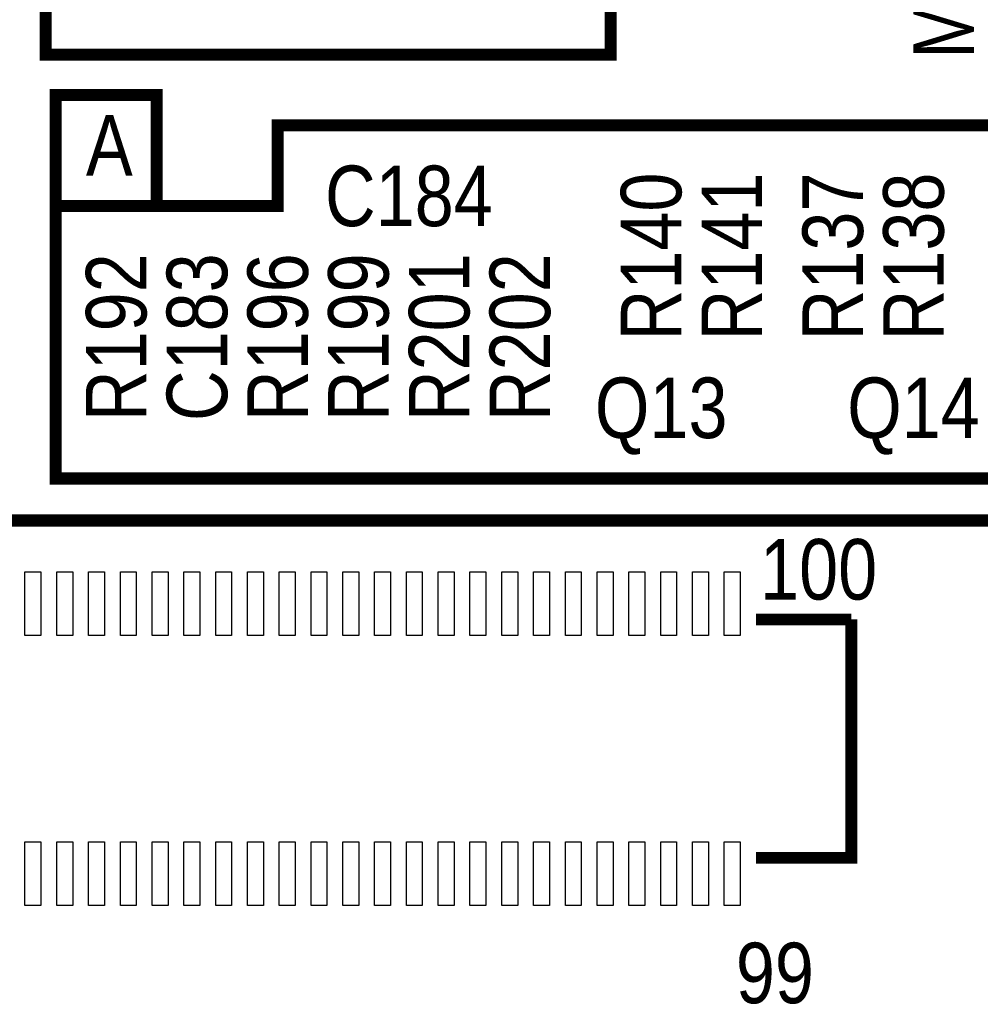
# Model space of a CAD drawing. Extents: x 0 to 133, y -5 to 106.
# Tile 5 of 9: x 34 to 46, y 63 to 75. Entities that reach past the tile are written whole.
import ezdxf
from ezdxf.enums import TextEntityAlignment as Align

# ---------------------------------------------------------------- set-up
doc = ezdxf.new("R2010")
doc.units = 0
for name, color, linetype in [('BG_SILKSCREEN_TOP', 7, 'CONTINUOUS'), ('PG_SILKSCREEN_TOP', 254, 'CONTINUOUS'), ('PIN_TOP', 92, 'CONTINUOUS'), ('RD_SILKSCREEN_TOP', 7, 'CONTINUOUS')]:
    doc.layers.add(name, color=color, linetype=linetype)

msp = doc.modelspace()

# ---------------------------------------------------------------- linework, layer by layer
at = {"layer": 'BG_SILKSCREEN_TOP', "const_width": 0.1524}
for points in [[(34.417, 82.914998), (34.671, 82.914998), (34.671, 74.913998), (41.783, 74.913998), (41.783, 77.961998), (35.433, 77.961998), (35.433, 85.581998), (27.94, 85.581998), (27.94, 82.914998), (28.321, 82.914998)], [(36.068, 73.008998), (36.068, 74.405998), (34.798, 74.405998), (34.798, 73.008998), (37.592, 73.008998), (37.592, 74.024998), (53.213, 74.024998), (53.213, 69.579998), (34.798, 69.579998), (34.798, 73.008998)], [(79.296006, 69.051272), (13.295884, 69.051272)]]:
    msp.add_lwpolyline(points, dxfattribs=at)
at = {"layer": 'PG_SILKSCREEN_TOP', "const_width": 0.150012}
for points in [[(44.812179, 67.805275), (43.612181, 67.805275)], [(43.612181, 64.805281), (44.812179, 64.805281), (44.812179, 67.805275)]]:
    msp.add_lwpolyline(points, dxfattribs=at)
at = {"layer": 'PIN_TOP'}
for points in [[(34.412174, 67.605275), (34.412174, 68.405273), (34.612174, 68.405273), (34.612174, 67.605275)], [(34.812173, 67.605275), (34.812173, 68.405273), (35.012173, 68.405273), (35.012173, 67.605275)], [(35.212172, 67.605275), (35.212172, 68.405273), (35.412172, 68.405273), (35.412172, 67.605275)], [(35.612172, 67.605275), (35.612172, 68.405273), (35.812171, 68.405273), (35.812171, 67.605275)], [(36.012171, 67.605275), (36.012171, 68.405273), (36.21217, 68.405273), (36.21217, 67.605275)], [(36.41217, 67.605275), (36.41217, 68.405273), (36.61217, 68.405273), (36.61217, 67.605275)], [(36.812169, 67.605275), (36.812169, 68.405273), (37.012169, 68.405273), (37.012169, 67.605275)], [(37.212168, 67.605275), (37.212168, 68.405273), (37.412168, 68.405273), (37.412168, 67.605275)], [(37.612168, 67.605275), (37.612168, 68.405273), (37.812167, 68.405273), (37.812167, 67.605275)], [(38.012167, 67.605275), (38.012167, 68.405273), (38.212166, 68.405273), (38.212166, 67.605275)], [(38.412166, 67.605275), (38.412166, 68.405273), (38.612166, 68.405273), (38.612166, 67.605275)], [(38.812165, 67.605275), (38.812165, 68.405273), (39.012165, 68.405273), (39.012165, 67.605275)], [(39.212164, 67.605275), (39.212164, 68.405273), (39.412164, 68.405273), (39.412164, 67.605275)], [(39.612164, 67.605275), (39.612164, 68.405273), (39.812163, 68.405273), (39.812163, 67.605275)], [(40.012188, 67.605275), (40.012188, 68.405273), (40.212188, 68.405273), (40.212188, 67.605275)], [(40.412187, 67.605275), (40.412187, 68.405273), (40.612187, 68.405273), (40.612187, 67.605275)], [(40.812187, 67.605275), (40.812187, 68.405273), (41.012186, 68.405273), (41.012186, 67.605275)], [(41.212186, 67.605275), (41.212186, 68.405273), (41.412185, 68.405273), (41.412185, 67.605275)], [(41.612185, 67.605275), (41.612185, 68.405273), (41.812185, 68.405273), (41.812185, 67.605275)], [(42.012184, 67.605275), (42.012184, 68.405273), (42.212184, 68.405273), (42.212184, 67.605275)], [(42.412183, 67.605275), (42.412183, 68.405273), (42.612183, 68.405273), (42.612183, 67.605275)], [(42.812183, 67.605275), (42.812183, 68.405273), (43.012182, 68.405273), (43.012182, 67.605275)], [(43.212182, 67.605275), (43.212182, 68.405273), (43.412181, 68.405273), (43.412181, 67.605275)], [(34.412174, 64.205282), (34.412174, 65.00528), (34.612174, 65.00528), (34.612174, 64.205282)], [(34.812173, 64.205282), (34.812173, 65.00528), (35.012173, 65.00528), (35.012173, 64.205282)], [(35.212172, 64.205282), (35.212172, 65.00528), (35.412172, 65.00528), (35.412172, 64.205282)], [(35.612172, 64.205282), (35.612172, 65.00528), (35.812171, 65.00528), (35.812171, 64.205282)], [(36.012171, 64.205282), (36.012171, 65.00528), (36.21217, 65.00528), (36.21217, 64.205282)], [(36.41217, 64.205282), (36.41217, 65.00528), (36.61217, 65.00528), (36.61217, 64.205282)], [(36.812169, 64.205282), (36.812169, 65.00528), (37.012169, 65.00528), (37.012169, 64.205282)], [(37.212168, 64.205282), (37.212168, 65.00528), (37.412168, 65.00528), (37.412168, 64.205282)], [(37.612168, 64.205282), (37.612168, 65.00528), (37.812167, 65.00528), (37.812167, 64.205282)], [(38.012167, 64.205282), (38.012167, 65.00528), (38.212166, 65.00528), (38.212166, 64.205282)], [(38.412166, 64.205282), (38.412166, 65.00528), (38.612166, 65.00528), (38.612166, 64.205282)], [(38.812165, 64.205282), (38.812165, 65.00528), (39.012165, 65.00528), (39.012165, 64.205282)], [(39.212164, 64.205282), (39.212164, 65.00528), (39.412164, 65.00528), (39.412164, 64.205282)], [(39.612164, 64.205282), (39.612164, 65.00528), (39.812163, 65.00528), (39.812163, 64.205282)], [(40.012188, 64.205282), (40.012188, 65.00528), (40.212188, 65.00528), (40.212188, 64.205282)], [(40.412187, 64.205282), (40.412187, 65.00528), (40.612187, 65.00528), (40.612187, 64.205282)], [(40.812187, 64.205282), (40.812187, 65.00528), (41.012186, 65.00528), (41.012186, 64.205282)], [(41.212186, 64.205282), (41.212186, 65.00528), (41.412185, 65.00528), (41.412185, 64.205282)], [(41.612185, 64.205282), (41.612185, 65.00528), (41.812185, 65.00528), (41.812185, 64.205282)], [(42.012184, 64.205282), (42.012184, 65.00528), (42.212184, 65.00528), (42.212184, 64.205282)], [(42.412183, 64.205282), (42.412183, 65.00528), (42.612183, 65.00528), (42.612183, 64.205282)], [(42.812183, 64.205282), (42.812183, 65.00528), (43.012182, 65.00528), (43.012182, 64.205282)], [(43.212182, 64.205282), (43.212182, 65.00528), (43.412181, 65.00528), (43.412181, 64.205282)]]:
    msp.add_lwpolyline(points, close=True, dxfattribs=at)

# ---------------------------------------------------------------- texts
at = {"layer": 'BG_SILKSCREEN_TOP', "width": 0.866667}
msp.add_text('MIC_R', height=0.762, rotation=90, dxfattribs=at).set_placement((46.355, 74.863198))
msp.add_text('A', height=0.762, dxfattribs=at).set_placement((35.179, 73.389998))
at = {"layer": 'PG_SILKSCREEN_TOP', "width": 0.866667}
for s, p in [('100', (43.6626, 68.055998)), ('99', (43.3578, 62.975998))]:
    msp.add_text(s, height=0.762, dxfattribs=at).set_placement(p)
at = {"layer": 'RD_SILKSCREEN_TOP', "width": 0.866667}
for s, p in [('C184', (39.243, 72.754998)), ('Q13', (42.418, 70.087998)), ('Q14', (45.593, 70.087998))]:
    msp.add_text(s, height=0.762, dxfattribs=at).set_placement(p, align=Align.CENTER)
for s, p in [('R140', (42.672, 72.373693)), ('R137', (44.958, 72.373693)), ('R138', (45.974, 72.373693)), ('R141', (43.688, 72.373693)), ('R192', (35.941, 71.357693)), ('C183', (36.957, 71.357693)), ('R196', (37.973, 71.357693)), ('R199', (38.989, 71.357693)), ('R201', (40.005, 71.357693)), ('R202', (41.021, 71.357693))]:
    msp.add_text(s, height=0.762, rotation=90, dxfattribs=at).set_placement(p, align=Align.CENTER)

doc.saveas('drawing.dxf')
